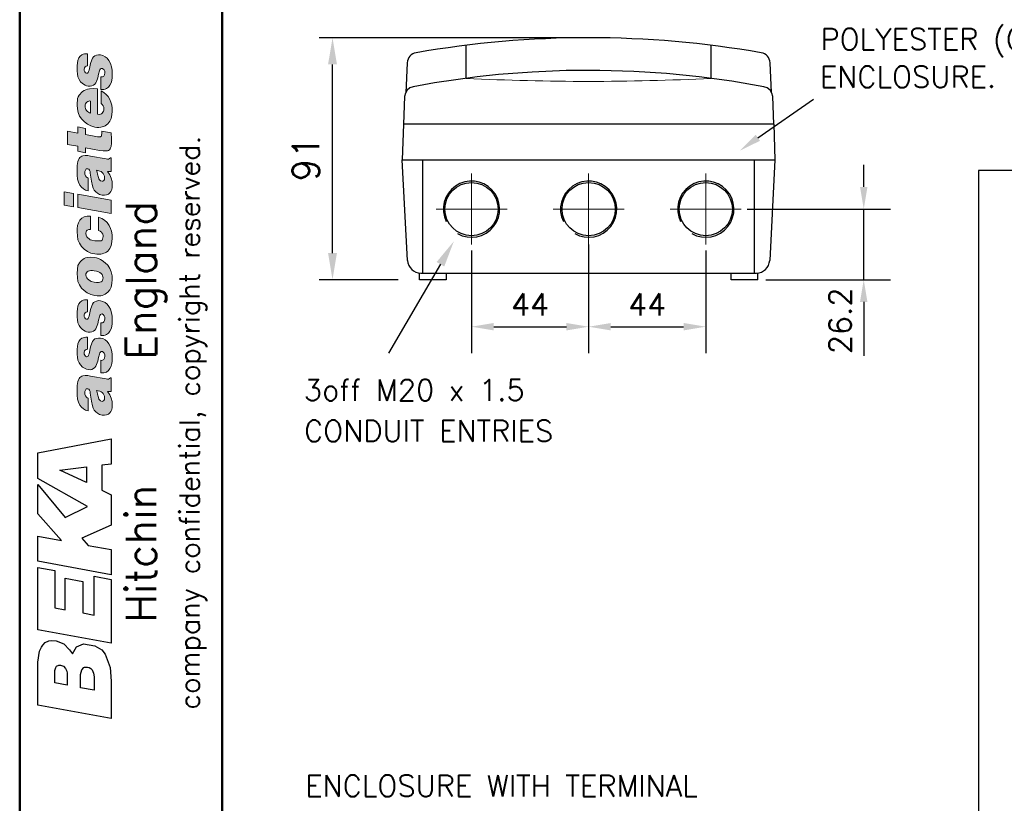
# Model space of a CAD drawing. Extents: x 0 to 501, y 0 to 279.
# Tile 5 of 12: x 6 to 99, y 100 to 174. Entities that reach past the tile are written whole.
import ezdxf
from ezdxf.enums import TextEntityAlignment as Align

# ---------------------------------------------------------------- set-up
doc = ezdxf.new("R2010")
doc.units = 0
doc.header["$LTSCALE"] = 0.5
doc.header["$MEASUREMENT"] = 0
doc.linetypes.add('CENTER2', pattern=[28.575, 19.05, -3.175, 3.175, -3.175])
doc.layers.get('Defpoints').update_dxf_attribs({"color": 104, "lineweight": 0})
doc.layers.add('CENTER', color=5, linetype='CENTER2', lineweight=13)
doc.layers.add('FINE', color=5, linetype='Continuous', lineweight=9)
doc.layers.add('FORMAT', color=7, linetype='Continuous')
doc.layers.add('TEXT', color=5, linetype='Continuous')
doc.styles.add('ROMANS', font='romans', dxfattribs={"height": 2.5})
doc.dimstyles.get("Standard").update_dxf_attribs({"dimtxt": 0.18, "dimasz": 0.18, "dimexe": 0.18, "dimexo": 0.0625, "dimgap": 0.09, "dimtad": 0, "dimtih": 1, "dimtoh": 1, "dimdec": 4, "dimzin": 0, "dimdsep": 46, "dimtxsty": 'Standard', "dimcen": 0.09, "dimadec": 0, "dimazin": 0, "dimtfac": 1, "dimtdec": 4, "dimtofl": 0, "dimtmove": 0, "dimatfit": 3, "dimfxl": 0, "dimtolj": 1, "dimtzin": 0, "dimarcsym": 0})

# ---------------------------------------------------------------- blocks, each defined once
blk = doc.blocks.new('*D95')
at = {"layer": 'Defpoints', "color": 0}
for p in [(35.879, 171.851), (59.934, 171.851), (44.059, 149.126)]:
    blk.add_point(p, dxfattribs=at)
at = {"layer": 'TEXT', "color": 0, "lineweight": -2}
for p, q in [((57.934, 171.851), (34.629, 171.851)), ((35.879, 151.626), (35.879, 169.351)), ((42.059, 149.126), (34.629, 149.126))]:
    blk.add_line(p, q, dxfattribs=at)
at = {"layer": 'TEXT', "color": 0}
for points in [[(36.296, 169.351), (35.462, 169.351), (35.879, 171.851)], [(35.462, 151.626), (36.296, 151.626), (35.879, 149.126)]]:
    blk.add_solid(points, dxfattribs=at)
at = {"layer": 'TEXT', "color": 0, "insert": (33.379, 160.489), "char_height": 2.5, "attachment_point": 5, "rotation": 90, "line_spacing_factor": 2.5, "style": 'ROMANS'}
blk.add_mtext('\\A1;91', dxfattribs=at)
blk = doc.blocks.new('FORMAT-FIXED')
at = {"layer": 'FORMAT'}
h = blk.add_hatch(color=256, dxfattribs=at)
h.paths.add_polyline_path([(15.084, 156.599), (11.975, 157.148), (11.975, 155.898), (15.084, 155.35)])
h.paths.add_polyline_path([(11.548, 157.209), (10.664, 157.362), (10.664, 156.112), (11.548, 155.959)])
h.paths.add_polyline_path([(14.078, 170.255), (13.895, 170.255), (13.712, 170.225), (13.56, 170.164), (13.438, 170.072), (13.346, 169.92), (13.285, 169.767), (13.164, 169.432), (13.011, 168.792), (12.95, 168.67), (12.92, 168.579), (12.859, 168.518), (12.767, 168.518), (12.676, 168.548), (12.615, 168.64), (12.554, 168.762), (12.554, 168.884), (12.584, 169.036), (12.645, 169.127), (12.737, 169.188), (12.859, 169.219), (12.859, 170.347), (12.706, 170.347), (12.584, 170.347), (12.462, 170.316), (12.341, 170.255), (12.188, 170.133), (12.066, 169.95), (11.975, 169.707), (11.914, 169.493), (11.883, 169.219), (11.883, 168.975), (11.883, 168.701), (11.914, 168.457), (11.975, 168.182), (12.097, 167.939), (12.219, 167.725), (12.401, 167.542), (12.645, 167.39), (12.767, 167.329), (12.92, 167.298), (13.103, 167.298), (13.285, 167.329), (13.438, 167.39), (13.56, 167.481), (13.651, 167.603), (13.712, 167.756), (13.834, 168.091), (13.895, 168.426), (13.987, 168.731), (14.017, 168.853), (14.078, 168.944), (14.139, 168.975), (14.23, 168.975), (14.291, 168.975), (14.352, 168.914), (14.444, 168.823), (14.505, 168.701), (14.505, 168.548), (14.474, 168.365), (14.413, 168.243), (14.352, 168.213), (14.291, 168.182), (14.2, 168.182), (14.108, 168.182), (14.108, 166.994), (14.261, 166.994), (14.413, 166.994), (14.535, 167.024), (14.657, 167.085), (14.84, 167.207), (14.962, 167.39), (15.084, 167.603), (15.145, 167.847), (15.175, 168.121), (15.175, 168.365), (15.175, 168.792), (15.114, 169.127), (15.023, 169.432), (14.87, 169.707), (14.718, 169.92), (14.535, 170.072), (14.322, 170.194)])
h.paths.add_polyline_path([(15.084, 162.909), (14.2, 163.062), (14.2, 162.879), (14.169, 162.665), (14.169, 162.604), (14.108, 162.574), (14.078, 162.543), (13.987, 162.543), (13.804, 162.543), (12.676, 162.757), (12.676, 163.336), (11.975, 163.488), (11.975, 162.879), (10.999, 163.062), (10.999, 161.812), (11.975, 161.659), (11.975, 161.202), (12.676, 161.05), (12.676, 161.507), (13.987, 161.263), (14.352, 161.233), (14.627, 161.233), (14.749, 161.233), (14.84, 161.263), (14.931, 161.324), (14.992, 161.416), (15.023, 161.507), (15.084, 161.629), (15.114, 161.934), (15.114, 162.36)])
h.paths.add_polyline_path([(15.175, 158.002), (15.175, 158.337), (15.084, 158.672), (14.962, 158.977), (14.749, 159.282), (15.084, 159.282), (15.084, 160.562), (15.023, 160.562), (14.931, 160.501), (14.84, 160.44), (14.749, 160.44), (14.627, 160.471), (13.164, 160.714), (12.889, 160.775), (12.645, 160.775), (12.432, 160.745), (12.341, 160.714), (12.249, 160.654), (12.158, 160.593), (12.097, 160.501), (12.036, 160.379), (11.975, 160.227), (11.883, 159.861), (11.883, 159.373), (11.883, 158.947), (11.944, 158.581), (12.036, 158.276), (12.158, 158.002), (12.31, 157.819), (12.493, 157.666), (12.676, 157.544), (12.92, 157.483), (12.92, 158.672), (12.828, 158.733), (12.767, 158.764), (12.676, 158.886), (12.615, 159.038), (12.615, 159.16), (12.615, 159.282), (12.676, 159.404), (12.706, 159.465), (12.737, 159.526), (12.798, 159.526), (12.889, 159.526), (12.981, 159.495), (13.042, 159.404), (13.103, 159.282), (13.133, 159.129), (13.194, 158.764), (13.255, 158.367), (13.346, 157.941), (13.407, 157.727), (13.499, 157.544), (13.651, 157.362), (13.804, 157.24), (13.987, 157.118), (14.23, 157.057), (14.474, 157.057), (14.657, 157.087), (14.84, 157.148), (14.962, 157.27), (15.053, 157.422), (15.145, 157.605), (15.175, 157.788)])
h.paths.add_polyline_path([(14.23, 158.367), (14.078, 158.398), (13.987, 158.489), (13.926, 158.611), (13.895, 158.733), (13.804, 159.038), (13.773, 159.221), (13.712, 159.404), (14.017, 159.312), (14.139, 159.282), (14.261, 159.19), (14.352, 159.099), (14.413, 158.977), (14.474, 158.855), (14.474, 158.703), (14.474, 158.55), (14.413, 158.428), (14.322, 158.367)], flags=16)
h.paths.add_polyline_path([(13.56, 152.759), (13.285, 152.85), (13.133, 152.881), (13.011, 152.972), (12.889, 153.064), (12.798, 153.155), (12.737, 153.307), (12.706, 153.46), (12.737, 153.643), (12.767, 153.704), (12.828, 153.765), (12.981, 153.826), (13.164, 153.826), (13.164, 155.106), (12.981, 155.106), (12.828, 155.106), (12.706, 155.075), (12.554, 155.014), (12.341, 154.893), (12.158, 154.71), (12.036, 154.466), (11.944, 154.222), (11.883, 153.917), (11.883, 153.612), (11.914, 153.247), (11.975, 152.881), (12.127, 152.545), (12.31, 152.241), (12.554, 151.997), (12.859, 151.783), (13.194, 151.631), (13.56, 151.54), (13.743, 151.509), (13.926, 151.509), (14.108, 151.509), (14.261, 151.54), (14.413, 151.601), (14.535, 151.661), (14.657, 151.722), (14.779, 151.814), (14.962, 152.058), (15.084, 152.332), (15.145, 152.667), (15.175, 153.033), (15.175, 153.338), (15.114, 153.673), (15.023, 153.948), (14.901, 154.222), (14.718, 154.496), (14.474, 154.71), (14.2, 154.862), (13.895, 154.984), (13.895, 153.734), (14.047, 153.673), (14.2, 153.551), (14.261, 153.46), (14.322, 153.399), (14.352, 153.277), (14.352, 153.186), (14.322, 153.064), (14.291, 152.942), (14.23, 152.85), (14.139, 152.789), (14.017, 152.759), (13.895, 152.759), (13.743, 152.759)])
h.paths.add_polyline_path([(13.499, 151.204), (13.164, 151.235), (12.828, 151.204), (12.676, 151.174), (12.554, 151.113), (12.432, 151.021), (12.31, 150.93), (12.219, 150.838), (12.127, 150.717), (11.975, 150.442), (11.914, 150.107), (11.883, 149.711), (11.914, 149.314), (11.975, 148.949), (12.127, 148.644), (12.31, 148.339), (12.554, 148.095), (12.828, 147.882), (13.194, 147.729), (13.56, 147.638), (13.773, 147.607), (13.956, 147.607), (14.108, 147.607), (14.261, 147.638), (14.413, 147.699), (14.535, 147.76), (14.657, 147.851), (14.779, 147.943), (14.962, 148.156), (15.084, 148.43), (15.145, 148.766), (15.175, 149.132), (15.175, 149.497), (15.084, 149.863), (14.962, 150.168), (14.779, 150.473), (14.535, 150.717), (14.261, 150.93), (14.078, 151.021), (13.895, 151.113), (13.712, 151.174)])
h.paths.add_polyline_path([(13.499, 148.888), (13.224, 148.949), (13.103, 149.01), (12.981, 149.101), (12.859, 149.193), (12.798, 149.284), (12.737, 149.436), (12.706, 149.589), (12.706, 149.68), (12.767, 149.772), (12.828, 149.863), (12.92, 149.924), (13.042, 149.955), (13.194, 149.985), (13.346, 149.985), (13.499, 149.955), (13.712, 149.924), (13.895, 149.863), (14.017, 149.802), (14.139, 149.711), (14.23, 149.619), (14.291, 149.497), (14.322, 149.406), (14.352, 149.284), (14.322, 149.162), (14.291, 149.071), (14.23, 148.979), (14.139, 148.918), (14.017, 148.888), (13.895, 148.857), (13.712, 148.857)], flags=16)
h.paths.add_polyline_path([(14.413, 165.165), (14.413, 165.043), (14.383, 164.951), (14.322, 164.86), (14.261, 164.769), (14.169, 164.708), (14.078, 164.677), (13.956, 164.647), (13.804, 164.677), (13.804, 167.055), (13.407, 167.085), (13.042, 167.055), (12.859, 167.024), (12.706, 166.963), (12.554, 166.902), (12.401, 166.811), (12.28, 166.689), (12.188, 166.567), (12.097, 166.445), (12.005, 166.293), (11.944, 166.14), (11.914, 165.957), (11.883, 165.744), (11.883, 165.531), (11.914, 165.165), (12.005, 164.829), (12.127, 164.494), (12.341, 164.189), (12.584, 163.946), (12.859, 163.732), (13.194, 163.58), (13.56, 163.458), (13.743, 163.427), (13.926, 163.427), (14.108, 163.458), (14.261, 163.488), (14.413, 163.519), (14.535, 163.58), (14.657, 163.671), (14.779, 163.763), (14.962, 164.006), (15.084, 164.281), (15.145, 164.616), (15.175, 164.951), (15.175, 165.226), (15.145, 165.531), (15.053, 165.805), (14.962, 166.049), (14.81, 166.323), (14.627, 166.536), (14.413, 166.719), (14.139, 166.872), (14.139, 165.683), (14.261, 165.592), (14.352, 165.47), (14.413, 165.317)])
h.paths.add_polyline_path([(12.645, 165.439), (12.645, 165.561), (12.676, 165.652), (12.737, 165.744), (12.798, 165.805), (12.889, 165.866), (12.981, 165.896), (13.072, 165.927), (13.164, 165.896), (13.164, 164.769), (13.042, 164.799), (12.95, 164.86), (12.859, 164.921), (12.767, 165.012), (12.706, 165.104), (12.676, 165.195), (12.645, 165.317)], flags=16)
h.paths.add_polyline_path([(14.078, 147.15), (13.895, 147.181), (13.712, 147.12), (13.56, 147.059), (13.438, 146.967), (13.346, 146.815), (13.285, 146.663), (13.164, 146.327), (13.011, 145.687), (12.95, 145.565), (12.92, 145.474), (12.859, 145.413), (12.767, 145.413), (12.676, 145.443), (12.615, 145.535), (12.554, 145.657), (12.554, 145.809), (12.584, 145.931), (12.645, 146.022), (12.737, 146.083), (12.859, 146.114), (12.859, 147.242), (12.706, 147.242), (12.584, 147.242), (12.462, 147.211), (12.341, 147.15), (12.188, 147.028), (12.066, 146.845), (11.975, 146.632), (11.914, 146.388), (11.883, 146.114), (11.883, 145.87), (11.883, 145.596), (11.914, 145.352), (11.975, 145.078), (12.097, 144.834), (12.219, 144.62), (12.401, 144.437), (12.645, 144.285), (12.767, 144.224), (12.92, 144.194), (13.103, 144.194), (13.285, 144.224), (13.438, 144.285), (13.56, 144.376), (13.651, 144.498), (13.712, 144.651), (13.834, 144.986), (13.895, 145.321), (13.987, 145.626), (14.017, 145.748), (14.078, 145.84), (14.139, 145.87), (14.23, 145.901), (14.291, 145.87), (14.352, 145.84), (14.444, 145.718), (14.505, 145.596), (14.505, 145.443), (14.474, 145.291), (14.413, 145.169), (14.352, 145.108), (14.291, 145.078), (14.2, 145.078), (14.108, 145.078), (14.108, 143.889), (14.261, 143.889), (14.413, 143.889), (14.535, 143.919), (14.657, 143.98), (14.84, 144.102), (14.962, 144.285), (15.084, 144.498), (15.145, 144.742), (15.175, 145.017), (15.175, 145.26), (15.175, 145.687), (15.114, 146.022), (15.023, 146.358), (14.87, 146.602), (14.718, 146.815), (14.535, 146.967), (14.322, 147.089)])
h.paths.add_polyline_path([(14.078, 143.645), (13.895, 143.645), (13.712, 143.614), (13.56, 143.553), (13.438, 143.432), (13.346, 143.31), (13.285, 143.157), (13.164, 142.822), (13.011, 142.151), (12.95, 142.029), (12.92, 141.938), (12.859, 141.907), (12.767, 141.877), (12.676, 141.938), (12.615, 142.029), (12.554, 142.121), (12.554, 142.273), (12.584, 142.426), (12.645, 142.517), (12.737, 142.578), (12.859, 142.609), (12.859, 143.736), (12.706, 143.736), (12.584, 143.706), (12.462, 143.675), (12.341, 143.645), (12.188, 143.492), (12.066, 143.31), (11.975, 143.096), (11.914, 142.852), (11.883, 142.609), (11.883, 142.334), (11.883, 142.09), (11.914, 141.846), (11.975, 141.572), (12.097, 141.328), (12.219, 141.115), (12.401, 140.902), (12.645, 140.78), (12.767, 140.719), (12.92, 140.688), (13.103, 140.658), (13.285, 140.688), (13.438, 140.78), (13.56, 140.871), (13.651, 140.993), (13.712, 141.145), (13.834, 141.481), (13.895, 141.816), (13.987, 142.121), (14.017, 142.243), (14.078, 142.304), (14.139, 142.365), (14.23, 142.365), (14.291, 142.365), (14.352, 142.304), (14.444, 142.212), (14.505, 142.06), (14.505, 141.938), (14.474, 141.755), (14.413, 141.633), (14.352, 141.603), (14.291, 141.572), (14.2, 141.542), (14.108, 141.572), (14.108, 140.383), (14.261, 140.383), (14.413, 140.383), (14.535, 140.414), (14.657, 140.444), (14.84, 140.597), (14.962, 140.78), (15.084, 140.993), (15.145, 141.237), (15.175, 141.481), (15.175, 141.755), (15.175, 142.151), (15.114, 142.517), (15.023, 142.822), (14.87, 143.096), (14.718, 143.31), (14.535, 143.462), (14.322, 143.584)])
h.paths.add_polyline_path([(15.175, 137.335), (15.175, 137.671), (15.084, 138.006), (14.962, 138.311), (14.749, 138.615), (15.084, 138.615), (15.084, 139.896), (15.023, 139.896), (14.931, 139.835), (14.84, 139.774), (14.749, 139.774), (14.627, 139.804), (13.164, 140.048), (12.889, 140.109), (12.645, 140.109), (12.432, 140.079), (12.341, 140.048), (12.249, 139.987), (12.158, 139.926), (12.097, 139.835), (12.036, 139.713), (11.975, 139.56), (11.883, 139.195), (11.883, 138.707), (11.883, 138.28), (11.944, 137.914), (12.036, 137.61), (12.158, 137.335), (12.31, 137.152), (12.493, 137), (12.676, 136.878), (12.92, 136.817), (12.92, 138.006), (12.828, 138.036), (12.767, 138.097), (12.676, 138.219), (12.615, 138.372), (12.615, 138.494), (12.615, 138.615), (12.676, 138.737), (12.706, 138.798), (12.737, 138.859), (12.798, 138.859), (12.889, 138.859), (12.981, 138.829), (13.042, 138.737), (13.103, 138.615), (13.133, 138.463), (13.194, 138.097), (13.255, 137.701), (13.346, 137.274), (13.407, 137.061), (13.499, 136.878), (13.651, 136.695), (13.804, 136.573), (13.987, 136.451), (14.23, 136.39), (14.474, 136.39), (14.657, 136.421), (14.84, 136.482), (14.962, 136.604), (15.053, 136.756), (15.145, 136.939), (15.175, 137.122)])
h.paths.add_polyline_path([(14.23, 137.671), (14.078, 137.731), (13.987, 137.823), (13.926, 137.914), (13.895, 138.067), (13.804, 138.372), (13.773, 138.554), (13.712, 138.707), (14.017, 138.646), (14.139, 138.585), (14.261, 138.524), (14.352, 138.433), (14.413, 138.311), (14.474, 138.189), (14.474, 138.036), (14.474, 137.884), (14.413, 137.762), (14.322, 137.701)], flags=16)
at = {"layer": 'FORMAT', "color": 1, "lineweight": 50}
for p, q in [((6.5, 272.238), (6.5, 6.5)), ((25.5, 272.238), (25.5, 6.5))]:
    blk.add_line(p, q, dxfattribs=at)
at = {"layer": 'FORMAT', "color": 7, "lineweight": 0, "ltscale": 0.5, "flags": 128}
for points in [[(12.767, 168.518), (12.767, 168.518), (12.859, 168.518), (12.92, 168.579), (12.95, 168.67), (13.011, 168.792), (13.164, 169.432), (13.285, 169.767), (13.346, 169.92), (13.438, 170.072), (13.56, 170.164), (13.712, 170.225), (13.895, 170.255), (14.078, 170.255), (14.078, 170.255), (14.322, 170.194), (14.535, 170.072), (14.718, 169.92), (14.87, 169.707), (15.023, 169.432), (15.114, 169.127), (15.175, 168.792), (15.175, 168.365), (15.175, 168.365), (15.175, 168.121), (15.145, 167.847), (15.084, 167.603), (14.962, 167.39), (14.84, 167.207), (14.657, 167.085), (14.535, 167.024), (14.413, 166.994), (14.261, 166.994), (14.108, 166.994), (14.108, 168.182), (14.108, 168.182), (14.2, 168.182), (14.291, 168.182), (14.352, 168.213), (14.413, 168.243), (14.413, 168.243), (14.474, 168.365), (14.505, 168.548), (14.505, 168.548), (14.505, 168.701), (14.444, 168.823), (14.352, 168.914), (14.291, 168.975), (14.23, 168.975), (14.23, 168.975), (14.139, 168.975), (14.078, 168.944), (14.017, 168.853), (13.987, 168.731), (13.895, 168.426), (13.834, 168.091), (13.712, 167.756), (13.651, 167.603), (13.56, 167.481), (13.438, 167.39), (13.285, 167.329), (13.103, 167.298), (12.92, 167.298), (12.92, 167.298), (12.767, 167.329), (12.645, 167.39), (12.401, 167.542), (12.219, 167.725), (12.097, 167.939), (11.975, 168.182), (11.914, 168.457), (11.883, 168.701), (11.883, 168.975), (11.883, 169.219), (11.914, 169.493), (11.975, 169.707), (12.066, 169.95), (12.188, 170.133), (12.341, 170.255), (12.462, 170.316), (12.584, 170.347), (12.706, 170.347), (12.859, 170.347), (12.859, 169.219), (12.859, 169.219), (12.737, 169.188), (12.645, 169.127), (12.584, 169.036), (12.554, 168.884), (12.554, 168.762), (12.615, 168.64), (12.676, 168.548)], [(15.175, 164.951), (15.175, 164.951), (15.175, 165.226), (15.145, 165.531), (15.053, 165.805), (14.962, 166.049), (14.81, 166.323), (14.627, 166.536), (14.413, 166.719), (14.139, 166.872), (14.139, 165.683), (14.139, 165.683), (14.261, 165.592), (14.352, 165.47), (14.413, 165.317), (14.413, 165.165), (14.413, 165.165), (14.413, 165.043), (14.383, 164.951), (14.322, 164.86), (14.261, 164.769), (14.169, 164.708), (14.078, 164.677), (13.956, 164.647), (13.804, 164.677), (13.804, 167.055), (13.804, 167.055), (13.407, 167.085), (13.042, 167.055), (12.859, 167.024), (12.706, 166.963), (12.554, 166.902), (12.401, 166.811), (12.28, 166.689), (12.188, 166.567), (12.097, 166.445), (12.005, 166.293), (11.944, 166.14), (11.914, 165.957), (11.883, 165.744), (11.883, 165.531), (11.883, 165.531), (11.914, 165.165), (12.005, 164.829), (12.127, 164.494), (12.341, 164.189), (12.584, 163.946), (12.859, 163.732), (13.194, 163.58), (13.56, 163.458), (13.743, 163.427), (13.926, 163.427), (14.108, 163.458), (14.261, 163.488), (14.413, 163.519), (14.535, 163.58), (14.657, 163.671), (14.779, 163.763), (14.962, 164.006), (15.084, 164.281), (15.145, 164.616)], [(12.981, 165.896), (13.072, 165.927), (13.164, 165.896), (13.164, 164.769), (13.164, 164.769), (13.042, 164.799), (12.95, 164.86), (12.859, 164.921), (12.767, 165.012), (12.706, 165.104), (12.676, 165.195), (12.645, 165.317), (12.645, 165.439), (12.645, 165.439), (12.645, 165.561), (12.676, 165.652), (12.737, 165.744), (12.798, 165.805), (12.889, 165.866)], [(14.169, 162.665), (14.2, 162.879), (14.2, 163.062), (15.084, 162.909), (15.084, 162.909), (15.114, 162.36), (15.114, 161.934), (15.084, 161.629), (15.023, 161.507), (14.992, 161.416), (14.931, 161.324), (14.84, 161.263), (14.749, 161.233), (14.627, 161.233), (14.352, 161.233), (13.987, 161.263), (12.676, 161.507), (12.676, 161.05), (11.975, 161.202), (11.975, 161.659), (10.999, 161.812), (10.999, 163.062), (11.975, 162.879), (11.975, 163.488), (12.676, 163.336), (12.676, 162.757), (13.804, 162.543), (13.804, 162.543), (13.987, 162.543), (14.078, 162.543), (14.108, 162.574), (14.169, 162.604)], [(12.981, 159.495), (13.042, 159.404), (13.103, 159.282), (13.133, 159.129), (13.194, 158.764), (13.255, 158.367), (13.346, 157.941), (13.407, 157.727), (13.499, 157.544), (13.651, 157.362), (13.804, 157.24), (13.987, 157.118), (14.23, 157.057), (14.23, 157.057), (14.474, 157.057), (14.657, 157.087), (14.84, 157.148), (14.962, 157.27), (15.053, 157.422), (15.145, 157.605), (15.175, 157.788), (15.175, 158.002), (15.175, 158.002), (15.175, 158.337), (15.084, 158.672), (14.962, 158.977), (14.749, 159.282), (15.084, 159.282), (15.084, 160.562), (15.023, 160.562), (15.023, 160.562), (14.931, 160.501), (14.84, 160.44), (14.749, 160.44), (14.627, 160.471), (13.164, 160.714), (13.164, 160.714), (12.889, 160.775), (12.645, 160.775), (12.432, 160.745), (12.341, 160.714), (12.249, 160.654), (12.158, 160.593), (12.097, 160.501), (12.036, 160.379), (11.975, 160.227), (11.883, 159.861), (11.883, 159.373), (11.883, 159.373), (11.883, 158.947), (11.944, 158.581), (12.036, 158.276), (12.158, 158.002), (12.31, 157.819), (12.493, 157.666), (12.676, 157.544), (12.92, 157.483), (12.92, 158.672), (12.828, 158.733), (12.767, 158.764), (12.676, 158.886), (12.615, 159.038), (12.615, 159.16), (12.615, 159.282), (12.676, 159.404), (12.706, 159.465), (12.737, 159.526), (12.798, 159.526), (12.889, 159.526)], [(14.352, 159.099), (14.413, 158.977), (14.474, 158.855), (14.474, 158.703), (14.474, 158.703), (14.474, 158.703), (14.474, 158.703), (14.474, 158.55), (14.413, 158.428), (14.322, 158.367), (14.23, 158.367), (14.23, 158.367), (14.078, 158.398), (13.987, 158.489), (13.926, 158.611), (13.895, 158.733), (13.804, 159.038), (13.773, 159.221), (13.712, 159.404), (14.017, 159.312), (14.139, 159.282), (14.261, 159.19)], [(11.548, 157.209), (10.664, 157.362), (10.664, 156.112), (11.548, 155.959)], [(15.084, 156.599), (11.975, 157.148), (11.975, 155.898), (15.084, 155.35)], [(13.133, 152.881), (13.285, 152.85), (13.56, 152.759), (13.56, 152.759), (13.743, 152.759), (13.895, 152.759), (14.017, 152.759), (14.139, 152.789), (14.23, 152.85), (14.291, 152.942), (14.322, 153.064), (14.352, 153.186), (14.352, 153.186), (14.352, 153.277), (14.322, 153.399), (14.261, 153.46), (14.2, 153.551), (14.047, 153.673), (13.895, 153.734), (13.895, 154.984), (13.895, 154.984), (14.2, 154.862), (14.474, 154.71), (14.718, 154.496), (14.901, 154.222), (15.023, 153.948), (15.114, 153.673), (15.175, 153.338), (15.175, 153.033), (15.175, 153.033), (15.145, 152.667), (15.084, 152.332), (14.962, 152.058), (14.779, 151.814), (14.657, 151.722), (14.535, 151.661), (14.413, 151.601), (14.261, 151.54), (14.108, 151.509), (13.926, 151.509), (13.743, 151.509), (13.56, 151.54), (13.56, 151.54), (13.194, 151.631), (12.859, 151.783), (12.554, 151.997), (12.31, 152.241), (12.127, 152.545), (11.975, 152.881), (11.914, 153.247), (11.883, 153.612), (11.883, 153.612), (11.883, 153.917), (11.944, 154.222), (12.036, 154.466), (12.158, 154.71), (12.341, 154.893), (12.554, 155.014), (12.706, 155.075), (12.828, 155.106), (12.981, 155.106), (13.164, 155.106), (13.164, 153.826), (13.164, 153.826), (12.981, 153.826), (12.828, 153.765), (12.767, 153.704), (12.737, 153.643), (12.706, 153.46), (12.737, 153.307), (12.798, 153.155), (12.889, 153.064), (13.011, 152.972)], [(15.084, 148.43), (15.145, 148.766), (15.175, 149.132), (15.175, 149.132), (15.175, 149.497), (15.084, 149.863), (14.962, 150.168), (14.779, 150.473), (14.535, 150.717), (14.261, 150.93), (14.078, 151.021), (13.895, 151.113), (13.712, 151.174), (13.499, 151.204), (13.499, 151.204), (13.164, 151.235), (12.828, 151.204), (12.676, 151.174), (12.554, 151.113), (12.432, 151.021), (12.31, 150.93), (12.219, 150.838), (12.127, 150.717), (11.975, 150.442), (11.914, 150.107), (11.883, 149.711), (11.883, 149.711), (11.914, 149.314), (11.975, 148.949), (12.127, 148.644), (12.31, 148.339), (12.554, 148.095), (12.828, 147.882), (13.194, 147.729), (13.56, 147.638), (13.56, 147.638), (13.56, 147.638), (13.773, 147.607), (13.956, 147.607), (14.108, 147.607), (14.261, 147.638), (14.413, 147.699), (14.535, 147.76), (14.657, 147.851), (14.779, 147.943), (14.962, 148.156)], [(14.23, 149.619), (14.291, 149.497), (14.322, 149.406), (14.352, 149.284), (14.352, 149.284), (14.322, 149.162), (14.291, 149.071), (14.23, 148.979), (14.139, 148.918), (14.017, 148.888), (13.895, 148.857), (13.712, 148.857), (13.499, 148.888), (13.499, 148.888), (13.224, 148.949), (13.103, 149.01), (12.981, 149.101), (12.859, 149.193), (12.798, 149.284), (12.737, 149.436), (12.706, 149.589), (12.706, 149.589), (12.706, 149.589), (12.706, 149.68), (12.767, 149.772), (12.828, 149.863), (12.92, 149.924), (13.042, 149.955), (13.194, 149.985), (13.346, 149.985), (13.499, 149.955), (13.712, 149.924), (13.895, 149.863), (14.017, 149.802), (14.139, 149.711)], [(13.285, 146.663), (13.346, 146.815), (13.438, 146.967), (13.56, 147.059), (13.712, 147.12), (13.895, 147.181), (14.078, 147.15), (14.078, 147.15), (14.322, 147.089), (14.535, 146.967), (14.718, 146.815), (14.87, 146.602), (15.023, 146.358), (15.114, 146.022), (15.175, 145.687), (15.175, 145.26), (15.175, 145.26), (15.175, 145.017), (15.145, 144.742), (15.084, 144.498), (14.962, 144.285), (14.84, 144.102), (14.657, 143.98), (14.535, 143.919), (14.413, 143.889), (14.261, 143.889), (14.108, 143.889), (14.108, 145.078), (14.108, 145.078), (14.2, 145.078), (14.291, 145.078), (14.352, 145.108), (14.413, 145.169), (14.413, 145.169), (14.474, 145.291), (14.505, 145.443), (14.505, 145.443), (14.505, 145.596), (14.444, 145.718), (14.352, 145.84), (14.291, 145.87), (14.23, 145.901), (14.23, 145.901), (14.139, 145.87), (14.078, 145.84), (14.017, 145.748), (13.987, 145.626), (13.895, 145.321), (13.834, 144.986), (13.712, 144.651), (13.651, 144.498), (13.56, 144.376), (13.438, 144.285), (13.285, 144.224), (13.103, 144.194), (12.92, 144.194), (12.92, 144.194), (12.767, 144.224), (12.645, 144.285), (12.401, 144.437), (12.219, 144.62), (12.097, 144.834), (11.975, 145.078), (11.914, 145.352), (11.883, 145.596), (11.883, 145.87), (11.883, 145.87), (11.883, 146.114), (11.914, 146.388), (11.975, 146.632), (12.066, 146.845), (12.188, 147.028), (12.341, 147.15), (12.462, 147.211), (12.584, 147.242), (12.706, 147.242), (12.859, 147.242), (12.859, 146.114), (12.859, 146.114), (12.737, 146.083), (12.645, 146.022), (12.584, 145.931), (12.554, 145.809), (12.554, 145.657), (12.615, 145.535), (12.676, 145.443), (12.767, 145.413), (12.859, 145.413), (12.92, 145.474), (12.95, 145.565), (13.011, 145.687), (13.164, 146.327)], [(12.92, 141.938), (12.95, 142.029), (13.011, 142.151), (13.164, 142.822), (13.285, 143.157), (13.346, 143.31), (13.438, 143.432), (13.56, 143.553), (13.712, 143.614), (13.895, 143.645), (14.078, 143.645), (14.078, 143.645), (14.322, 143.584), (14.535, 143.462), (14.718, 143.31), (14.87, 143.096), (15.023, 142.822), (15.114, 142.517), (15.175, 142.151), (15.175, 141.755), (15.175, 141.755), (15.175, 141.481), (15.145, 141.237), (15.084, 140.993), (14.962, 140.78), (14.84, 140.597), (14.657, 140.444), (14.535, 140.414), (14.413, 140.383), (14.261, 140.383), (14.108, 140.383), (14.108, 141.572), (14.108, 141.572), (14.2, 141.542), (14.291, 141.572), (14.352, 141.603), (14.413, 141.633), (14.413, 141.633), (14.474, 141.755), (14.505, 141.938), (14.505, 141.938), (14.505, 142.06), (14.444, 142.212), (14.352, 142.304), (14.291, 142.365), (14.23, 142.365), (14.23, 142.365), (14.139, 142.365), (14.078, 142.304), (14.017, 142.243), (13.987, 142.121), (13.895, 141.816), (13.834, 141.481), (13.712, 141.145), (13.651, 140.993), (13.56, 140.871), (13.438, 140.78), (13.285, 140.688), (13.103, 140.658), (12.92, 140.688), (12.92, 140.688), (12.767, 140.719), (12.645, 140.78), (12.401, 140.902), (12.219, 141.115), (12.097, 141.328), (11.975, 141.572), (11.914, 141.846), (11.883, 142.09), (11.883, 142.334), (11.883, 142.334), (11.883, 142.609), (11.914, 142.852), (11.975, 143.096), (12.066, 143.31), (12.188, 143.492), (12.341, 143.645), (12.462, 143.675), (12.584, 143.706), (12.706, 143.736), (12.859, 143.736), (12.859, 142.609), (12.859, 142.609), (12.737, 142.578), (12.645, 142.517), (12.584, 142.426), (12.554, 142.273), (12.554, 142.121), (12.615, 142.029), (12.676, 141.938), (12.767, 141.877), (12.859, 141.907)], [(13.103, 138.615), (13.133, 138.463), (13.194, 138.097), (13.255, 137.701), (13.346, 137.274), (13.407, 137.061), (13.499, 136.878), (13.651, 136.695), (13.804, 136.573), (13.987, 136.451), (14.23, 136.39), (14.23, 136.39), (14.474, 136.39), (14.657, 136.421), (14.84, 136.482), (14.962, 136.604), (15.053, 136.756), (15.145, 136.939), (15.175, 137.122), (15.175, 137.335), (15.175, 137.335), (15.175, 137.671), (15.084, 138.006), (14.962, 138.311), (14.749, 138.615), (15.084, 138.615), (15.084, 139.896), (15.023, 139.896), (15.023, 139.896), (14.931, 139.835), (14.84, 139.774), (14.749, 139.774), (14.627, 139.804), (13.164, 140.048), (13.164, 140.048), (12.889, 140.109), (12.645, 140.109), (12.432, 140.079), (12.341, 140.048), (12.249, 139.987), (12.158, 139.926), (12.097, 139.835), (12.036, 139.713), (11.975, 139.56), (11.883, 139.195), (11.883, 138.707), (11.883, 138.707), (11.883, 138.28), (11.944, 137.914), (12.036, 137.61), (12.158, 137.335), (12.31, 137.152), (12.493, 137), (12.676, 136.878), (12.92, 136.817), (12.92, 138.006), (12.828, 138.036), (12.767, 138.097), (12.676, 138.219), (12.615, 138.372), (12.615, 138.494), (12.615, 138.615), (12.676, 138.737), (12.706, 138.798), (12.737, 138.859), (12.798, 138.859), (12.889, 138.859), (12.981, 138.829), (13.042, 138.737)], [(14.139, 138.585), (14.261, 138.524), (14.352, 138.433), (14.413, 138.311), (14.474, 138.189), (14.474, 138.036), (14.474, 138.036), (14.474, 138.036), (14.474, 138.036), (14.474, 137.884), (14.413, 137.762), (14.322, 137.701), (14.23, 137.671), (14.23, 137.671), (14.078, 137.731), (13.987, 137.823), (13.926, 137.914), (13.895, 138.067), (13.804, 138.372), (13.773, 138.554), (13.712, 138.707), (14.017, 138.646)]]:
    blk.add_lwpolyline(points, close=True, dxfattribs=at)
at = {"layer": 'FORMAT', "color": 7, "linetype": 'Continuous', "flags": 128}
for points in [[(15.102, 121.411), (8.201, 122.679), (8.201, 125.045), (10.42, 124.63), (8.201, 127.118), (8.201, 129.873), (10.786, 126.776), (12.883, 127.825), (8.201, 130.434), (8.201, 132.848), (15.102, 134.165), (15.102, 131.799), (14.2, 131.702), (14.2, 129.337), (15.102, 128.898), (15.102, 126.069), (12.347, 124.85), (12.932, 124.167), (15.102, 123.777)], [(10.278, 131.237), (10.278, 131.239), (12.761, 131.556), (12.761, 130.068)], [(15.102, 114.974), (8.201, 116.242), (8.201, 122.094), (9.811, 121.802), (9.811, 118.29), (10.786, 118.119), (10.786, 121.094), (12.42, 120.777), (12.42, 117.827), (13.493, 117.607), (13.493, 121.265), (15.102, 120.972)], [(8.201, 113.194), (8.372, 114.218), (8.543, 114.608), (8.664, 114.779), (8.908, 115.047), (9.25, 115.193), (9.469, 115.218), (9.932, 115.193), (10.64, 114.901), (11.176, 114.364), (11.444, 113.974), (11.835, 114.632), (12.493, 114.901), (13.566, 114.73), (14.2, 114.34), (14.517, 113.95), (15.005, 112.706), (15.102, 111.413), (15.102, 107.902), (8.201, 109.17)], [(10.957, 111.023), (9.811, 111.243), (9.811, 112.413), (9.884, 112.706), (9.957, 112.828), (10.176, 112.925), (10.347, 112.925), (10.615, 112.803), (10.81, 112.608), (10.932, 112.34), (10.957, 112.169)], [(13.493, 110.56), (12.225, 110.779), (12.225, 112.047), (12.322, 112.462), (12.517, 112.681), (12.59, 112.73), (12.859, 112.73), (13.029, 112.681), (13.176, 112.584), (13.298, 112.462), (13.444, 112.169), (13.493, 111.804)]]:
    blk.add_lwpolyline(points, close=True, dxfattribs=at)
at = {"layer": 'FORMAT', "color": 7, "linetype": 'Continuous', "style": 'ROMANS'}
for s, height, p in [('company confidential, copyright reserved.', 1.9, (23.402, 108.749)), ('Hitchin     England', 2.85, (19.313, 116.917))]:
    blk.add_text(s, height=height, rotation=90, dxfattribs=at).set_placement(p)

msp = doc.modelspace()

# ---------------------------------------------------------------- linework, layer by layer
at = {"color": 7, "linetype": 'Continuous'}
for p, q in [((48.425, 169.872), (48.418, 171.129)), ((71.443, 169.872), (71.45, 171.129)), ((42.901, 169.507), (42.753, 166.692)), ((48.425, 168.036), (48.425, 169.872)), ((71.443, 168.029), (71.443, 169.872)), ((77.115, 166.695), (76.967, 169.507)), ((51.482, 168.387), (49.468, 168.172)), ((54.643, 168.631), (51.482, 168.387)), ((57.816, 168.763), (54.643, 168.631)), ((60.992, 168.782), (57.816, 168.763)), ((64.164, 168.688), (60.992, 168.782)), ((67.245, 168.488), (64.164, 168.688)), ((70.317, 168.181), (67.245, 168.488)), ((45.459, 167.605), (43.466, 167.254)), ((47.462, 167.911), (45.459, 167.605)), ((49.468, 168.172), (47.462, 167.911)), ((73.371, 167.769), (70.317, 168.181)), ((76.402, 167.254), (73.371, 167.769)), ((42.719, 166.636), (42.652, 166.323)), ((42.892, 166.923), (42.719, 166.636)), ((43.151, 167.137), (42.892, 166.923)), ((43.466, 167.254), (43.151, 167.137)), ((76.711, 167.141), (76.402, 167.254)), ((76.968, 166.931), (76.711, 167.141)), ((77.143, 166.648), (76.968, 166.931)), ((77.216, 166.323), (77.143, 166.648)), ((42.652, 166.323), (42.554, 163.739)), ((77.313, 163.739), (77.216, 166.323)), ((42.554, 163.739), (42.434, 160.389)), ((76.149, 163.739), (42.554, 163.739)), ((44.16, 163.739), (43.122, 163.739)), ((76.745, 163.739), (75.708, 163.739)), ((76.745, 163.739), (75.708, 163.739)), ((75.904, 163.739), (75.885, 163.739)), ((77.313, 163.739), (76.022, 163.739)), ((77.313, 163.739), (77.434, 160.389)), ((42.929, 150.936), (42.434, 160.389)), ((42.929, 150.936), (42.434, 160.389)), ((77.434, 160.389), (76.938, 150.936)), ((77.434, 160.389), (76.938, 150.936))]:
    msp.add_line(p, q, dxfattribs=at)
at = {"color": 7}
for p, q in [((75.822, 162.452), (81.055, 166.084)), ((42.434, 160.389), (77.434, 160.389)), ((44.363, 149.751), (44.363, 160.389)), ((75.505, 149.751), (75.505, 160.389)), ((46.015, 150.573), (41.123, 142.207)), ((44.059, 149.126), (44.059, 149.757)), ((46.559, 149.126), (44.059, 149.126)), ((44.178, 149.751), (75.69, 149.751)), ((46.559, 149.751), (46.559, 149.126)), ((73.309, 149.126), (73.309, 149.751)), ((75.809, 149.126), (73.309, 149.126)), ((75.809, 149.126), (75.809, 149.757))]:
    msp.add_line(p, q, dxfattribs=at)
at = {"color": 7, "linetype": 'ByBlock'}
for p, q in [((85.768, 157.834), (85.768, 159.918)), ((74.811, 155.751), (88.268, 155.751)), ((85.768, 149.126), (85.768, 155.751)), ((48.934, 151.874), (48.934, 142.207)), ((59.934, 152.418), (59.934, 142.207)), ((59.934, 151.874), (59.934, 142.207)), ((70.934, 151.874), (70.934, 142.207)), ((76.56, 149.126), (88.268, 149.126)), ((85.768, 147.043), (85.768, 141.958)), ((51.017, 144.707), (57.851, 144.707)), ((62.017, 144.707), (68.851, 144.707))]:
    msp.add_line(p, q, dxfattribs=at)
for p, q in [((101.378, 159.368), (96.552, 159.368)), ((96.552, 159.368), (96.552, 32.656))]:
    msp.add_line(p, q)
at = {"color": 7}
for centre in [(48.934, 155.751), (59.934, 155.751), (70.934, 155.751)]:
    msp.add_circle(centre, 2.5, dxfattribs=at)
at = {"color": 7, "linetype": 'Continuous'}
for centre, radius, start, end in [((59.934, 78.101), 93.75, 80.04467, 99.95537), ((43.899, 169.455), 1, 99.95537, 177), ((75.969, 169.455), 1, 3, 80.04467), ((44.178, 151.001), 1.25, 183, 270), ((75.69, 151.001), 1.25, 270, 357)]:
    msp.add_arc(centre, radius, start, end, dxfattribs=at)
at = {"color": 7}
for centre in [(48.934, 155.751), (59.934, 155.751), (70.934, 155.751)]:
    msp.add_arc(centre, 2.642, 240.38147, 206.23455, dxfattribs=at)
for points in [[(76.024, 162.169), (75.621, 162.735), (74.126, 161.242)], [(46.375, 150.363), (45.656, 150.783), (47.277, 152.731)]]:
    msp.add_solid(points, dxfattribs=at)
at = {"color": 7, "linetype": 'ByBlock'}
for points in [[(85.421, 157.834), (86.115, 157.834), (85.768, 155.751)], [(85.421, 147.043), (86.115, 147.043), (85.768, 149.126)], [(51.017, 145.054), (51.017, 144.36), (48.934, 144.707)], [(57.851, 145.054), (57.851, 144.36), (59.934, 144.707)], [(62.017, 145.054), (62.017, 144.36), (59.934, 144.707)], [(68.851, 145.054), (68.851, 144.36), (70.934, 144.707)]]:
    msp.add_solid(points, dxfattribs=at)
at = {"layer": 'CENTER'}
for p, q in [((48.934, 152.418), (48.934, 159.084)), ((59.934, 152.418), (59.934, 159.084)), ((70.934, 152.418), (70.934, 159.084)), ((45.601, 155.751), (52.267, 155.751)), ((56.601, 155.751), (63.267, 155.751)), ((67.601, 155.751), (74.267, 155.751))]:
    msp.add_line(p, q, dxfattribs=at)
at = {"layer": 'FINE', "color": 5, "linetype": 'Continuous'}
msp.add_arc((59.935, 398.084), 230.335, 267.13561, 272.86376, dxfattribs=at)

# ---------------------------------------------------------------- block references
at = {"layer": 'FORMAT'}
msp.add_blockref('FORMAT-FIXED', (0, 0), dxfattribs=at)

# ---------------------------------------------------------------- texts
at = {"color": 7, "style": 'ROMANS'}
for s, p in [('POLYESTER (GRP)', (81.702, 171.708)), ('ENCLOSURE.', (81.65, 168.177)), ('3off M20 x 1.5', (33.18, 138.759))]:
    msp.add_text(s, height=2, dxfattribs=at).set_placement(p, align=Align.MIDDLE_LEFT)
at = {"color": 7, "linetype": 'ByBlock', "style": 'ROMANS'}
for p in [(54.434, 146.79), (65.434, 146.79)]:
    msp.add_text('44', height=2.0833, dxfattribs=at).set_placement(p, align=Align.MIDDLE_CENTER)
msp.add_text('26.2', height=2.0833, rotation=90, dxfattribs=at).set_placement((83.558, 145.259), align=Align.MIDDLE)
at = {"color": 7, "style": 'ROMANS'}
for s, p in [('CONDUIT ENTRIES', (33.203, 133.912)), ('ENCLOSURE WITH TERMINAL', (33.315, 100.569))]:
    msp.add_text(s, height=2, dxfattribs=at).set_placement(p)

# ---------------------------------------------------------------- dimensions: what is measured, and where the dimension line sits
at = {"layer": 'TEXT'}
dim = msp.add_linear_dim(base=(35.879, 171.851), p1=(44.059, 149.126), p2=(59.934, 171.851), angle=90, dimstyle='Standard', override={"dimtxt": 2, "dimasz": 2.5, "dimexe": 1.25, "dimexo": 2, "dimgap": 1.25, "dimtad": 1, "dimtih": 0, "dimtoh": 0, "dimdec": 0, "dimlfac": 4, "dimtxsty": 'ROMANS', "dimcen": 2.5, "dimtdec": 1, "dimtofl": 1, "dimtmove": 2}, dxfattribs=at)
dim.commit()
dim.dimension.update_dxf_attribs({"geometry": '*D95', "text_midpoint": (33.379, 160.489)})

doc.saveas('drawing.dxf')
